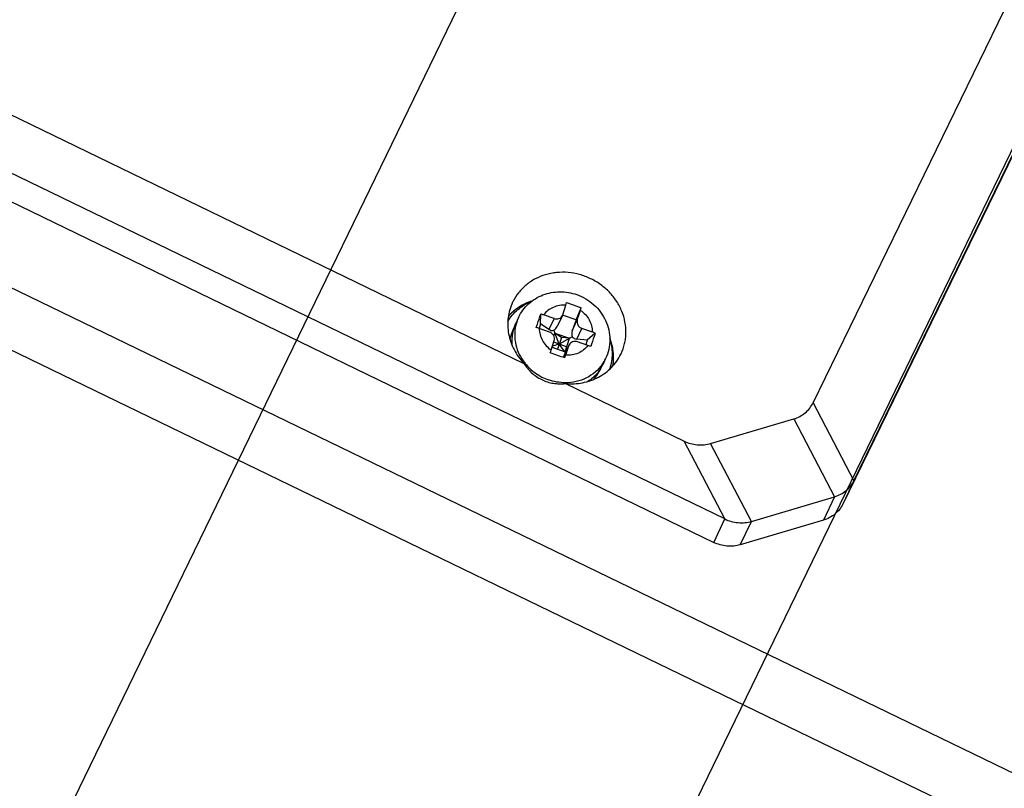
# Model space of a CAD drawing. Header units: millimetres. Extents: x -2409 to 4118, y -415 to 1151.
# Tile 5 of 38: x -2085 to -2015, y -274 to -220. Entities that reach past the tile are written whole.
import ezdxf
from ezdxf.enums import TextEntityAlignment as Align

# ---------------------------------------------------------------- set-up
doc = ezdxf.new("R2010")
doc.units = ezdxf.units.MM
doc.header["$LTSCALE"] = 65.395
doc.layers.get('0').update_dxf_attribs({"linetype": 'CONTINUOUS'})
doc.layers.add('00_COMPONENTS', color=7, linetype='CONTINUOUS')
doc.layers.add('51__DRAFT_DIMS', color=7, linetype='CONTINUOUS')
doc.styles.get("Standard").update_dxf_attribs({"font": 'simfang.ttf'})
doc.dimstyles.new('DIMSTYLE_1', dxfattribs={"dimtxt": 3, "dimasz": 3, "dimexe": 2.5, "dimexo": 0.5, "dimgap": 0.75, "dimtad": 1, "dimdsep": 46, "dimtxsty": 'STANDARD', "dimblk": '_FILLED', "dimblk1": '_FILLED', "dimblk2": '_FILLED', "dimcen": 0.09, "dimclrt": 3, "dimazin": 2, "dimtp": 0.3, "dimtm": 0.3, "dimtfac": 1, "dimtofl": 0, "dimtmove": 0, "dimatfit": 3, "dimldrblk": '_FILLED', "dimfxl": 1, "dimtolj": 1, "dimarcsym": 0})
doc.dimstyles.new('DIMSTYLE_3', dxfattribs={"dimtxt": 3, "dimasz": 3, "dimexe": 2.5, "dimexo": 0.5, "dimgap": 0.75, "dimtad": 1, "dimdsep": 46, "dimtxsty": 'STANDARD', "dimblk": '_FILLED', "dimblk1": '_FILLED', "dimblk2": '_FILLED', "dimcen": 0.09, "dimclrt": 3, "dimazin": 2, "dimtp": 0.5, "dimtm": 0.5, "dimtfac": 1, "dimtofl": 0, "dimtmove": 0, "dimatfit": 3, "dimldrblk": '_FILLED', "dimfxl": 1, "dimtolj": 1, "dimarcsym": 0})

# ---------------------------------------------------------------- blocks, each defined once
blk = doc.blocks.new('_FILLED')
at = {"color": 0, "linetype": 'ByBlock'}
blk.add_solid([(0, 0), (-1, 0.167), (-1, -0.167)], dxfattribs=at)
blk = doc.blocks.new('*D7')
at = {"layer": '51__DRAFT_DIMS', "color": 4}
for p, q in [((-2152.277, -100.744), (-2257.106, -316.116)), ((-1972.311, -187.988), (-2077.278, -403.645)), ((-2256.012, -313.869), (-2166.098, -357.633)), ((-2076.184, -401.397), (-2166.098, -357.633))]:
    blk.add_line(p, q, dxfattribs=at)
at = {"layer": '51__DRAFT_DIMS', "color": 4, "xscale": 3, "yscale": 3, "zscale": 3}
for p, rotation in [((-2256.012, -313.869), 154.0462685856), ((-2076.184, -401.397), 334.0462685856)]:
    blk.add_blockref('_FILLED', p, dxfattribs=dict(at, rotation=rotation))
at = {"layer": '51__DRAFT_DIMS', "color": 3}
blk.add_text('200', height=3, rotation=-25.95373, dxfattribs=at).set_placement((-2165.77, -356.958), align=Align.CENTER)
blk = doc.blocks.new('*D8')
at = {"layer": '51__DRAFT_DIMS', "color": 4}
for p, q in [((-2089.493, -108.852), (-2217.307, -372.506)), ((-2053.5, -126.3), (-2181.314, -389.955)), ((-2216.216, -370.257), (-2198.22, -378.981)), ((-2180.223, -387.706), (-2198.22, -378.981))]:
    blk.add_line(p, q, dxfattribs=at)
at = {"layer": '51__DRAFT_DIMS', "color": 4, "xscale": 3, "yscale": 3, "zscale": 3}
for p, rotation in [((-2216.216, -370.257), 154.1369605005), ((-2180.223, -387.706), 334.1369605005)]:
    blk.add_blockref('_FILLED', p, dxfattribs=dict(at, rotation=rotation))
at = {"layer": '51__DRAFT_DIMS', "color": 3}
blk.add_text('40', height=3, rotation=-25.86304, dxfattribs=at).set_placement((-2197.892, -378.306), align=Align.CENTER)
blk = doc.blocks.new('*D9')
at = {"layer": '51__DRAFT_DIMS', "color": 4}
for p, q in [((-2053.5, -126.3), (-2185.009, -397.578)), ((-2017.506, -143.749), (-2149.016, -415.027)), ((-2183.918, -395.329), (-2165.922, -404.053)), ((-2147.925, -412.777), (-2165.922, -404.053))]:
    blk.add_line(p, q, dxfattribs=at)
at = {"layer": '51__DRAFT_DIMS', "color": 4, "xscale": 3, "yscale": 3, "zscale": 3}
for p, rotation in [((-2183.918, -395.329), 154.1369605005), ((-2147.925, -412.777), 334.1369605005)]:
    blk.add_blockref('_FILLED', p, dxfattribs=dict(at, rotation=rotation))
at = {"layer": '51__DRAFT_DIMS', "color": 3}
blk.add_text('40', height=3, rotation=-25.86304, dxfattribs=at).set_placement((-2165.595, -403.378), align=Align.CENTER)
blk = doc.blocks.new('*D10')
at = {"layer": '51__DRAFT_DIMS', "color": 4}
for p, q in [((-2122.426, -85.81), (-2243.528, -335.621)), ((-1979, -155.339), (-2100.103, -405.15)), ((-2243.528, -335.621), (-2244.946, -338.545)), ((-2243.855, -336.296), (-2172.143, -371.06)), ((-2100.43, -405.825), (-2172.143, -371.06)), ((-2100.103, -405.15), (-2101.52, -408.075))]:
    blk.add_line(p, q, dxfattribs=at)
at = {"layer": '51__DRAFT_DIMS', "color": 4, "xscale": 3, "yscale": 3, "zscale": 3}
for p, rotation in [((-2243.855, -336.296), 154.1369605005), ((-2100.43, -405.825), 334.1369605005)]:
    blk.add_blockref('_FILLED', p, dxfattribs=dict(at, rotation=rotation))
at = {"layer": '51__DRAFT_DIMS', "color": 3}
blk.add_text('160', height=3, rotation=-25.86304, dxfattribs=at).set_placement((-2171.815, -370.385), align=Align.CENTER)

msp = doc.modelspace()

# ---------------------------------------------------------------- linework, layer by layer
at = {"layer": '00_COMPONENTS', "color": 4}
for p, q in [((-1877.055, -339.93), (-2330.757, -119.985)), ((-1878.872, -343.452), (-2332.383, -123.6)), ((-2047.152, -241.008), (-2047.514, -241.771)), ((-2045.864, -241.865), (-2045.502, -241.102)), ((-2045.535, -242.464), (-2045.172, -241.701)), ((-2046.098, -242.927), (-2046.46, -243.69)), ((-2028.806, -246.98), (-2025.916, -252.498)), ((-2030.172, -248.112), (-2027.282, -253.63)), ((-2035.059, -255.206), (-2037.943, -249.687)), ((-2033.176, -255.376), (-2036.06, -249.856)), ((-2025.916, -252.498), (-2026.703, -254.153)), ((-2027.282, -253.63), (-2028.068, -255.286)), ((-2035.846, -256.862), (-2035.059, -255.206)), ((-2033.962, -257.032), (-2033.176, -255.376))]:
    msp.add_line(p, q, dxfattribs=at)
at = {"layer": '00_COMPONENTS', "color": 7}
for p, q in [((-2028.806, -246.98), (-1998.841, -185.416)), ((-2025.916, -252.498), (-1994.954, -188.885)), ((-2035.059, -255.206), (-2166.371, -191.549)), ((-2167.157, -193.205), (-2035.846, -256.862)), ((-1997.938, -195.057), (-2026.703, -254.153)), ((-2097.638, -220.748), (-2049.28, -244.191)), ((-2050.069, -239.824), (-2050.084, -239.855)), ((-2046.539, -240.739), (-2046.317, -240.061)), ((-2045.592, -241.101), (-2045.221, -240.24)), ((-2045.502, -241.102), (-2045.28, -240.424)), ((-2049.661, -240.922), (-2049.867, -241.356)), ((-2048.109, -241.388), (-2048.095, -240.684)), ((-2047.152, -241.008), (-2047.886, -240.751)), ((-2046.558, -240.788), (-2046.927, -241.563)), ((-2046.559, -240.788), (-2046.539, -240.739)), ((-2045.592, -241.101), (-2046.551, -240.765)), ((-2045.592, -241.101), (-2045.864, -241.865)), ((-2049.952, -241.582), (-2050.041, -241.769)), ((-2048.109, -241.388), (-2048.212, -241.703)), ((-2047.464, -241.964), (-2048.199, -241.707)), ((-2047.514, -241.771), (-2048.109, -241.388)), ((-2046.787, -242.819), (-2047.175, -241.836)), ((-2044.438, -241.959), (-2045.172, -241.701)), ((-2047.356, -243.241), (-2047.135, -242.564)), ((-2047.158, -242.24), (-2047.093, -242.042)), ((-2047.093, -242.042), (-2046.056, -242.406)), ((-2046.63, -242.341), (-2047.093, -242.042)), ((-2046.63, -242.341), (-2046.903, -243.175)), ((-2045.862, -242.295), (-2046.787, -242.819)), ((-2046.056, -242.406), (-2046.63, -242.341)), ((-2046.369, -243.362), (-2046.056, -242.406)), ((-2044.798, -242.548), (-2045.535, -242.464)), ((-2044.798, -242.548), (-2044.901, -242.865)), ((-2044.234, -242.036), (-2044.798, -242.548)), ((-2047.286, -243.041), (-2046.369, -243.362)), ((-2046.787, -242.819), (-2047.264, -242.957)), ((-2046.268, -243.001), (-2047.177, -242.682)), ((-2046.331, -243.411), (-2046.787, -242.819)), ((-2046.078, -242.878), (-2046.447, -243.653)), ((-2046.268, -243.001), (-2046.369, -243.362)), ((-2046.319, -243.605), (-2046.098, -242.927)), ((-2046.208, -242.832), (-2046.268, -243.001)), ((-2046.077, -242.878), (-2046.098, -242.927)), ((-2044.75, -242.915), (-2045.485, -242.658)), ((-2046.46, -243.69), (-2046.481, -243.765)), ((-2043.5, -243.848), (-2043.706, -244.282)), ((-2042.421, -243.532), (-2042.406, -243.502)), ((-2043.869, -244.577), (-2043.917, -244.678)), ((-2046.347, -245.613), (-2037.943, -249.687)), ((-2036.06, -249.856), (-2030.172, -248.112)), ((-2033.176, -255.376), (-2027.282, -253.63)), ((-2028.068, -255.286), (-2033.962, -257.032))]:
    msp.add_line(p, q, dxfattribs=at)
for centre, radius, start, end in [((-2069.166, -232.593), 24.038, 341.90014, 342.36176), ((-2067.232, -233.246), 23.096, 341.89072, 342.37118), ((-2049.202, -244.508), 3.981, 70.69366, 73.8431), ((-2047.461, -242.992), 2.855, 154.63219, 170.01318), ((-2047.268, -242.586), 2.875, 157.18698, 163.58729), ((-2047.288, -242.578), 2.853, 154.63457, 157.18089), ((-2049.515, -245.464), 3.981, 70.69366, 73.8431), ((-2045.729, -245.65), 3.911, 67.53206, 70.71896), ((-2074.133, -234.49), 28.17, 341.482, 341.90019), ((-2046.041, -246.606), 3.911, 67.53206, 70.71896), ((-2073.096, -234.853), 28.17, 341.482, 341.90019), ((-2046.513, -243.44), 2.876, 319.33031, 334.50251), ((-2046.253, -243.075), 2.818, 325.57715, 327.82422), ((-2046.262, -243.071), 2.828, 327.83793, 334.63907), ((-2046.321, -243.527), 3.275, 340.46994, 341.90367)]:
    msp.add_arc(centre, radius, start, end, dxfattribs=at)
at = {"layer": '00_COMPONENTS', "color": 4}
for centre, radius, start, end in [((-2047.064, -242.152), 2.873, 154.65262, 164.18479), ((-2047.05, -242.156), 2.887, 164.18274, 166.54242), ((-2046.057, -242.636), 2.829, 325.01857, 334.63166), ((-2046.447, -241.974), 3.534, 218.09781, 219.05005)]:
    msp.add_arc(centre, radius, start, end, dxfattribs=at)
at = {"layer": '00_COMPONENTS', "color": 7}
for centre, major_axis, ratio, start_param, end_param in [((-2047.372, -241.337), (-0.262, 0.472), 0.759352, -4.099123, -3.313725), ((-2047.372, -241.337), (0.201, 0.538), 0.869901, -2.338047, -1.669299), ((-2045.393, -242.03), (0.201, 0.538), 0.869901, -4.694242, -3.908844), ((-2045.393, -242.03), (0.528, 0.15), 0.780492, -2.840655, -2.055257), ((-2045.989, -243.855), (0.462, -0.191), 0.678787, 3.107114, 3.223764)]:
    msp.add_ellipse(centre, major_axis=major_axis, ratio=ratio, start_param=start_param, end_param=end_param, dxfattribs=at)
for points, knots in [([(-2042.406, -243.502), (-2042.297, -243.273), (-2042.171, -242.91), (-2042.081, -242.409), (-2042.045, -241.896), (-2042.101, -241.244), (-2042.289, -240.612), (-2042.512, -240.13), (-2042.785, -239.664), (-2043.212, -239.127), (-2043.836, -238.584), (-2044.552, -238.158), (-2045.332, -237.866), (-2046.147, -237.719), (-2046.833, -237.721), (-2047.368, -237.8), (-2047.884, -237.927), (-2048.495, -238.175), (-2049.04, -238.539), (-2049.418, -238.888), (-2049.754, -239.271), (-2049.958, -239.597), (-2050.069, -239.824)], [0, 0, 0, 0, 0.059668, 0.089682, 0.119857, 0.180764, 0.242704, 0.274125, 0.305816, 0.369858, 0.43466, 0.499874, 0.565096, 0.629924, 0.694006, 0.72572, 0.757166, 0.819155, 0.880105, 0.910295, 0.940322, 1, 1, 1, 1]), ([(-2049.661, -240.922), (-2049.49, -240.563), (-2049.002, -239.904), (-2047.956, -239.263), (-2046.743, -239.037), (-2045.926, -239.174), (-2045.542, -239.309)], [0, 0, 0, 0, 0.247285, 0.495963, 0.746955, 1, 1, 1, 1]), ([(-2050.084, -239.855), (-2050.165, -240.026), (-2050.3, -240.381), (-2050.416, -240.941), (-2050.443, -241.517), (-2050.38, -242.096), (-2050.229, -242.666), (-2049.993, -243.214), (-2049.678, -243.73), (-2049.42, -244.043), (-2049.28, -244.191)], [0, 0, 0, 0, 0.12102, 0.242543, 0.365022, 0.488823, 0.614188, 0.741221, 0.869882, 1, 1, 1, 1]), ([(-2050.433, -241.214), (-2050.243, -240.898), (-2049.749, -240.322), (-2049.098, -239.934), (-2048.75, -239.792)], [0, 0, 0, 0, 0.495361, 1, 1, 1, 1]), ([(-2048.712, -239.767), (-2048.751, -239.782), (-2048.811, -239.804), (-2048.881, -239.829), (-2048.92, -239.844), (-2048.95, -239.855), (-2048.975, -239.864), (-2048.995, -239.871), (-2049.007, -239.876), (-2049.017, -239.88), (-2049.024, -239.882), (-2049.029, -239.884), (-2049.033, -239.886), (-2049.042, -239.89), (-2049.054, -239.895), (-2049.073, -239.904), (-2049.096, -239.915), (-2049.135, -239.933), (-2049.182, -239.956), (-2049.23, -239.978), (-2049.268, -239.996), (-2049.292, -240.007), (-2049.311, -240.016), (-2049.323, -240.021), (-2049.331, -240.025), (-2049.336, -240.028), (-2049.34, -240.03), (-2049.346, -240.033), (-2049.355, -240.039), (-2049.366, -240.045), (-2049.384, -240.056), (-2049.407, -240.069), (-2049.434, -240.084), (-2049.461, -240.1), (-2049.488, -240.116), (-2049.515, -240.131), (-2049.542, -240.147), (-2049.565, -240.16), (-2049.583, -240.171), (-2049.597, -240.178), (-2049.608, -240.185), (-2049.616, -240.19), (-2049.62, -240.192), (-2049.624, -240.194), (-2049.627, -240.196), (-2049.631, -240.199), (-2049.639, -240.205), (-2049.649, -240.212), (-2049.662, -240.221), (-2049.679, -240.233), (-2049.7, -240.248), (-2049.726, -240.266), (-2049.751, -240.283), (-2049.777, -240.301), (-2049.802, -240.319), (-2049.828, -240.337), (-2049.849, -240.352), (-2049.866, -240.364), (-2049.876, -240.371), (-2049.885, -240.377), (-2049.89, -240.381), (-2049.894, -240.384), (-2049.898, -240.387), (-2049.905, -240.393), (-2049.915, -240.401), (-2049.931, -240.415), (-2049.951, -240.431), (-2049.982, -240.458), (-2050.022, -240.491), (-2050.061, -240.524), (-2050.089, -240.547), (-2050.104, -240.561), (-2050.116, -240.571), (-2050.128, -240.581), (-2050.137, -240.588), (-2050.143, -240.593), (-2050.146, -240.596), (-2050.149, -240.598), (-2050.152, -240.602), (-2050.157, -240.607), (-2050.165, -240.614), (-2050.174, -240.624), (-2050.189, -240.639), (-2050.207, -240.658), (-2050.23, -240.68), (-2050.26, -240.711), (-2050.312, -240.763), (-2050.357, -240.809), (-2050.387, -240.839)], [0, 0, 0, 0, 0.0625, 0.09375, 0.109375, 0.125, 0.140625, 0.148438, 0.15625, 0.160156, 0.164062, 0.166016, 0.167969, 0.171875, 0.179688, 0.1875, 0.203125, 0.21875, 0.25, 0.28125, 0.296875, 0.3125, 0.320312, 0.328125, 0.332031, 0.333984, 0.335938, 0.339844, 0.34375, 0.351562, 0.359375, 0.375, 0.390625, 0.40625, 0.421875, 0.4375, 0.453125, 0.46875, 0.476562, 0.484375, 0.492188, 0.496094, 0.498047, 0.5, 0.501953, 0.503906, 0.507812, 0.515625, 0.523438, 0.53125, 0.546875, 0.5625, 0.578125, 0.59375, 0.609375, 0.625, 0.640625, 0.648438, 0.65625, 0.660156, 0.664062, 0.666016, 0.667969, 0.671875, 0.679688, 0.6875, 0.703125, 0.71875, 0.75, 0.78125, 0.796875, 0.804688, 0.8125, 0.820312, 0.828125, 0.830078, 0.832031, 0.833984, 0.835938, 0.839844, 0.84375, 0.851562, 0.859375, 0.875, 0.890625, 0.90625, 0.9375, 1, 1, 1, 1]), ([(-2048.711, -239.767), (-2049.032, -239.87), (-2049.647, -240.155), (-2050.165, -240.593), (-2050.386, -240.839)], [0, 0, 0, 0, 0.505098, 1, 1, 1, 1]), ([(-2045.542, -239.309), (-2045.099, -239.464), (-2044.267, -239.954), (-2043.412, -241.108), (-2043.095, -242.501), (-2043.304, -243.434), (-2043.5, -243.848)], [0, 0, 0, 0, 0.253178, 0.50454, 0.753173, 1, 1, 1, 1]), ([(-2046.258, -239.877), (-2046.171, -239.906), (-2045.998, -239.966), (-2045.823, -240.021), (-2045.736, -240.052)], [0, 0, 0, 0, 0.499974, 1, 1, 1, 1]), ([(-2045.736, -240.052), (-2045.65, -240.082), (-2045.479, -240.147), (-2045.307, -240.208), (-2045.221, -240.24)], [0, 0, 0, 0, 0.499997, 1, 1, 1, 1]), ([(-2048.407, -241.641), (-2048.381, -241.56), (-2048.278, -241.241), (-2048.174, -240.922), (-2048.095, -240.684)], [0, 0, 0, 0, 0.252616, 1, 1, 1, 1]), ([(-2047.152, -241.008), (-2047.042, -241.047), (-2046.851, -241.049), (-2046.651, -240.93), (-2046.582, -240.838), (-2046.558, -240.788)], [0, 0, 0, 0, 0.510122, 0.757639, 1, 1, 1, 1]), ([(-2045.502, -241.102), (-2045.52, -241.159), (-2045.532, -241.284), (-2045.455, -241.526), (-2045.292, -241.66), (-2045.172, -241.701)], [0, 0, 0, 0, 0.240937, 0.489885, 1, 1, 1, 1]), ([(-2050.026, -241.774), (-2050.053, -241.865), (-2050.143, -242.234), (-2050.157, -242.621), (-2050.128, -242.905)], [0, 0, 0, 0, 0.248781, 1, 1, 1, 1]), ([(-2047.135, -242.564), (-2047.116, -242.507), (-2047.105, -242.382), (-2047.181, -242.14), (-2047.345, -242.006), (-2047.464, -241.964)], [0, 0, 0, 0, 0.240937, 0.489885, 1, 1, 1, 1]), ([(-2045.485, -242.658), (-2045.594, -242.619), (-2045.786, -242.616), (-2045.985, -242.736), (-2046.054, -242.828), (-2046.078, -242.878)], [0, 0, 0, 0, 0.510122, 0.757639, 1, 1, 1, 1]), ([(-2044.234, -242.036), (-2044.26, -242.115), (-2044.362, -242.434), (-2044.466, -242.753), (-2044.547, -242.992)], [0, 0, 0, 0, 0.247366, 1, 1, 1, 1]), ([(-2043.192, -242.457), (-2043.09, -242.798), (-2042.987, -243.506), (-2043.1, -244.213), (-2043.208, -244.544)], [0, 0, 0, 0, 0.505312, 1, 1, 1, 1]), ([(-2042.977, -244.358), (-2042.926, -244.031), (-2042.915, -243.352), (-2043.082, -242.696), (-2043.205, -242.381)], [0, 0, 0, 0, 0.494901, 1, 1, 1, 1]), ([(-2042.978, -244.359), (-2042.973, -244.318), (-2042.966, -244.257), (-2042.958, -244.186), (-2042.954, -244.145), (-2042.951, -244.115), (-2042.948, -244.089), (-2042.946, -244.069), (-2042.944, -244.056), (-2042.943, -244.046), (-2042.942, -244.039), (-2042.942, -244.034), (-2042.942, -244.029), (-2042.941, -244.02), (-2042.941, -244.007), (-2042.941, -243.987), (-2042.94, -243.961), (-2042.939, -243.92), (-2042.938, -243.868), (-2042.937, -243.817), (-2042.937, -243.775), (-2042.936, -243.75), (-2042.936, -243.729), (-2042.935, -243.716), (-2042.935, -243.707), (-2042.935, -243.702), (-2042.936, -243.697), (-2042.936, -243.69), (-2042.937, -243.68), (-2042.938, -243.667), (-2042.939, -243.646), (-2042.941, -243.621), (-2042.943, -243.59), (-2042.945, -243.559), (-2042.947, -243.528), (-2042.95, -243.496), (-2042.952, -243.465), (-2042.953, -243.44), (-2042.955, -243.419), (-2042.956, -243.403), (-2042.957, -243.39), (-2042.957, -243.381), (-2042.958, -243.376), (-2042.958, -243.372), (-2042.959, -243.368), (-2042.959, -243.363), (-2042.961, -243.354), (-2042.963, -243.341), (-2042.965, -243.326), (-2042.969, -243.305), (-2042.973, -243.28), (-2042.978, -243.249), (-2042.982, -243.218), (-2042.987, -243.187), (-2042.992, -243.156), (-2042.997, -243.125), (-2043.001, -243.099), (-2043.004, -243.078), (-2043.006, -243.066), (-2043.008, -243.055), (-2043.009, -243.049), (-2043.01, -243.044), (-2043.011, -243.039), (-2043.013, -243.03), (-2043.016, -243.017), (-2043.021, -242.996), (-2043.028, -242.971), (-2043.038, -242.93), (-2043.051, -242.879), (-2043.063, -242.828), (-2043.072, -242.792), (-2043.077, -242.772), (-2043.081, -242.757), (-2043.085, -242.741), (-2043.087, -242.73), (-2043.089, -242.722), (-2043.09, -242.718), (-2043.091, -242.715), (-2043.093, -242.709), (-2043.095, -242.703), (-2043.099, -242.692), (-2043.103, -242.679), (-2043.11, -242.659), (-2043.119, -242.633), (-2043.13, -242.602), (-2043.144, -242.56), (-2043.169, -242.487), (-2043.19, -242.425), (-2043.205, -242.383)], [0, 0, 0, 0, 0.0625, 0.09375, 0.109375, 0.125, 0.140625, 0.148438, 0.15625, 0.160156, 0.164062, 0.166016, 0.167969, 0.171875, 0.179688, 0.1875, 0.203125, 0.21875, 0.25, 0.28125, 0.296875, 0.3125, 0.320312, 0.328125, 0.332031, 0.333984, 0.335938, 0.339844, 0.34375, 0.351562, 0.359375, 0.375, 0.390625, 0.40625, 0.421875, 0.4375, 0.453125, 0.46875, 0.476562, 0.484375, 0.492188, 0.496094, 0.498047, 0.5, 0.501953, 0.503906, 0.507812, 0.515625, 0.523438, 0.53125, 0.546875, 0.5625, 0.578125, 0.59375, 0.609375, 0.625, 0.640625, 0.648438, 0.65625, 0.660156, 0.664062, 0.666016, 0.667969, 0.671875, 0.679688, 0.6875, 0.703125, 0.71875, 0.75, 0.78125, 0.796875, 0.804688, 0.8125, 0.820312, 0.828125, 0.830078, 0.832031, 0.833984, 0.835938, 0.839844, 0.84375, 0.851562, 0.859375, 0.875, 0.890625, 0.90625, 0.9375, 1, 1, 1, 1]), ([(-2046.347, -245.613), (-2046.143, -245.631), (-2045.734, -245.639), (-2045.129, -245.567), (-2044.548, -245.41), (-2044.003, -245.172), (-2043.506, -244.859), (-2043.068, -244.477), (-2042.699, -244.034), (-2042.504, -243.703), (-2042.421, -243.532)], [0, 0, 0, 0, 0.130148, 0.258858, 0.385941, 0.511343, 0.635155, 0.757613, 0.879076, 1, 1, 1, 1]), ([(-2049.28, -244.191), (-2049.205, -244.309), (-2049.038, -244.54), (-2048.745, -244.853), (-2048.406, -245.125), (-2048.028, -245.346), (-2047.621, -245.506), (-2047.198, -245.603), (-2046.77, -245.639), (-2046.487, -245.627), (-2046.347, -245.613)], [0, 0, 0, 0, 0.122642, 0.247172, 0.373273, 0.50027, 0.627227, 0.753214, 0.877571, 1, 1, 1, 1]), ([(-2043.929, -244.668), (-2043.983, -244.747), (-2044.215, -245.052), (-2044.508, -245.31), (-2044.748, -245.467)], [0, 0, 0, 0, 0.248744, 1, 1, 1, 1]), ([(-2030.172, -248.112), (-2030.023, -248.068), (-2029.736, -247.952), (-2029.352, -247.696), (-2029.033, -247.37), (-2028.872, -247.114), (-2028.806, -246.98)], [0, 0, 0, 0, 0.255382, 0.506467, 0.754179, 1, 1, 1, 1]), ([(-2037.943, -249.687), (-2037.796, -249.758), (-2037.49, -249.874), (-2037.01, -249.962), (-2036.526, -249.962), (-2036.211, -249.901), (-2036.06, -249.856)], [0, 0, 0, 0, 0.253543, 0.505575, 0.75472, 1, 1, 1, 1]), ([(-2027.282, -253.63), (-2027.133, -253.586), (-2026.846, -253.47), (-2026.461, -253.214), (-2026.143, -252.888), (-2025.982, -252.632), (-2025.916, -252.498)], [0, 0, 0, 0, 0.255382, 0.506466, 0.754178, 1, 1, 1, 1]), ([(-2026.703, -254.153), (-2026.768, -254.288), (-2026.929, -254.544), (-2027.248, -254.87), (-2027.632, -255.125), (-2027.919, -255.242), (-2028.068, -255.286)], [0, 0, 0, 0, 0.245821, 0.493532, 0.744617, 1, 1, 1, 1]), ([(-2035.059, -255.206), (-2034.912, -255.277), (-2034.606, -255.394), (-2034.126, -255.482), (-2033.642, -255.481), (-2033.327, -255.421), (-2033.176, -255.376)], [0, 0, 0, 0, 0.253543, 0.505575, 0.75472, 1, 1, 1, 1]), ([(-2033.962, -257.032), (-2034.114, -257.077), (-2034.429, -257.137), (-2034.912, -257.138), (-2035.392, -257.049), (-2035.699, -256.933), (-2035.846, -256.862)], [0, 0, 0, 0, 0.24528, 0.494425, 0.746457, 1, 1, 1, 1])]:
    msp.add_open_spline(points, degree=3, knots=knots, dxfattribs=at)
at = {"layer": '00_COMPONENTS', "color": 4}
for points, knots in [([(-2046.317, -240.061), (-2046.618, -240.041), (-2047.226, -240.136), (-2047.715, -240.519), (-2047.886, -240.751)], [0, 0, 0, 0, 0.510559, 1, 1, 1, 1]), ([(-2045.28, -240.424), (-2045.028, -240.599), (-2044.602, -241.056), (-2044.438, -241.664), (-2044.438, -241.959)], [0, 0, 0, 0, 0.510174, 1, 1, 1, 1]), ([(-2049.858, -241.484), (-2049.966, -241.932), (-2049.957, -242.909), (-2049.523, -243.778), (-2049.228, -244.154)], [0, 0, 0, 0, 0.490687, 1, 1, 1, 1]), ([(-2048.199, -241.707), (-2048.199, -242.002), (-2048.034, -242.61), (-2047.609, -243.067), (-2047.356, -243.241)], [0, 0, 0, 0, 0.489826, 1, 1, 1, 1]), ([(-2044.75, -242.915), (-2044.921, -243.147), (-2045.411, -243.53), (-2046.019, -243.625), (-2046.319, -243.605)], [0, 0, 0, 0, 0.489441, 1, 1, 1, 1]), ([(-2049.192, -244.2), (-2048.98, -244.461), (-2048.477, -244.925), (-2047.868, -245.237), (-2047.549, -245.349)], [0, 0, 0, 0, 0.498552, 1, 1, 1, 1]), ([(-2043.739, -244.258), (-2044.02, -244.659), (-2044.82, -245.336), (-2045.837, -245.556), (-2046.347, -245.555)], [0, 0, 0, 0, 0.4899, 1, 1, 1, 1])]:
    msp.add_open_spline(points, degree=3, knots=knots, dxfattribs=at)
at = {"layer": '00_COMPONENTS', "color": 7}
for points in [[(-2046.901, -243.615), (-2047.074, -243.555), (-2047.247, -243.496), (-2047.421, -243.437)], [(-2046.384, -243.8), (-2046.556, -243.738), (-2046.728, -243.676), (-2046.901, -243.615)]]:
    msp.add_open_spline(points, degree=3, dxfattribs=at)
at = {"layer": '00_COMPONENTS', "color": 4}
msp.add_open_spline([(-2046.347, -245.555), (-2046.754, -245.554), (-2047.165, -245.483), (-2047.549, -245.349)], degree=3, dxfattribs=at)

# ---------------------------------------------------------------- dimensions: what is measured, and where the dimension line sits
at = {"layer": '51__DRAFT_DIMS', "color": 4}
dim = msp.add_linear_dim(base=(-2100.43, -405.825), p1=(-2122.208, -85.36), p2=(-1978.782, -154.889), angle=334.13696, text='160', dimstyle='DIMSTYLE_3', dxfattribs=at)
dim.commit()
dim.dimension.update_dxf_attribs({"geometry": '*D10', "text_midpoint": (-2172.042, -371.109), "dimtype": 160})
for base, p1, p2, angle, dimstyle, picture, middle in [((-2076.184, -401.397), (-2152.058, -100.295), (-1972.092, -187.538), 334.04627, 'DIMSTYLE_3', '*D7', (-2166.124, -357.62)), ((-2180.223, -387.706), (-2089.275, -108.402), (-2053.282, -125.85), 334.13696, 'DIMSTYLE_1', '*D8', (-2198.275, -378.954)), ((-2147.925, -412.777), (-2053.282, -125.85), (-2017.288, -143.299), 334.13696, 'DIMSTYLE_1', '*D9', (-2165.977, -404.026))]:
    dim = msp.add_linear_dim(base=base, p1=p1, p2=p2, angle=angle, dimstyle=dimstyle, dxfattribs=at)
    dim.commit()
    dim.dimension.update_dxf_attribs({"geometry": picture, "text_midpoint": middle, "dimtype": 160})

doc.saveas('drawing.dxf')
